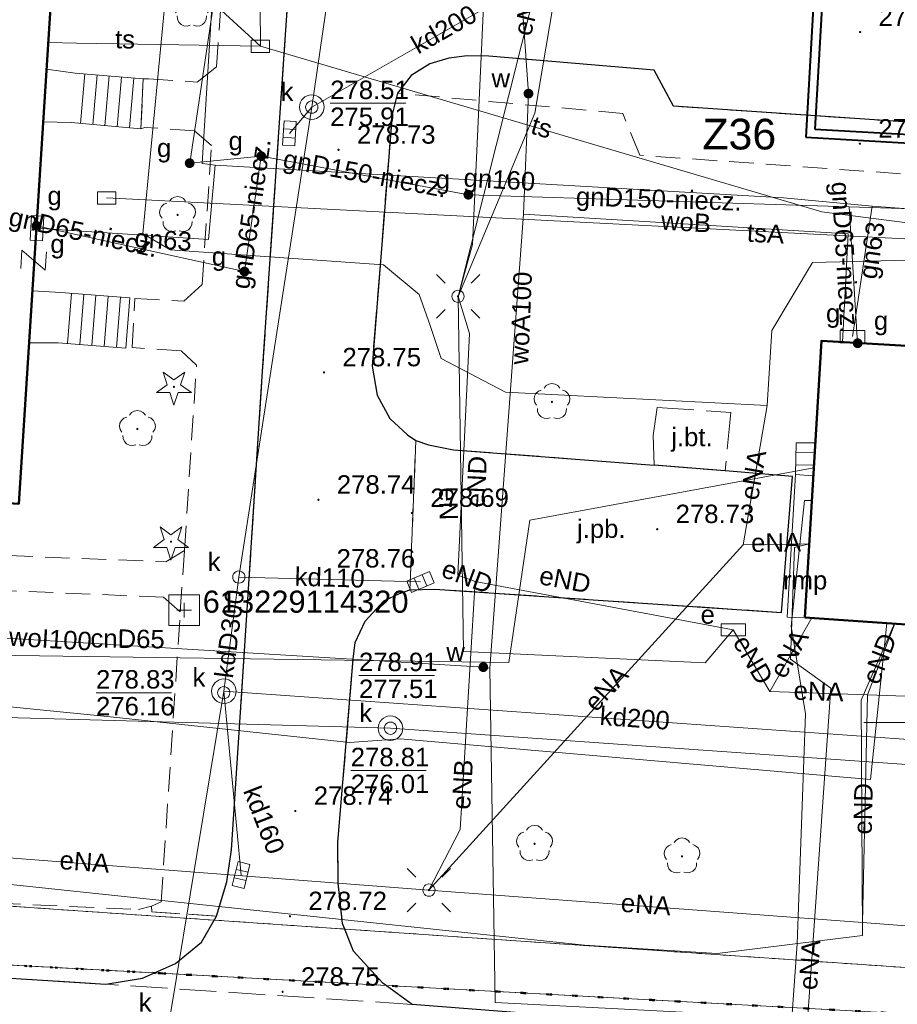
# Model space of a CAD drawing. Extents: x 0 to 6569664, y 0 to 5584502.
# Tile 29 of 64: x 6568513 to 6568549, y 5583939 to 5583979. Entities that reach past the tile are written whole.
import ezdxf
from ezdxf.enums import TextEntityAlignment as Align

# ---------------------------------------------------------------- set-up
doc = ezdxf.new("R2010")
doc.units = 0
doc.header["$PDSIZE"] = 0.75
for name, pattern in [('GAK', [3.5, 2, -0.7, 0.1, -0.7]), ('KROPK2', [1, 0.05, -0.95]), ('PRZER1-1', [1, 0.5, -0.5]), ('PRZER2-1', [1.5, 1, -0.5]), ('PRZER3-1', [2, 1.5, -0.5])]:
    doc.linetypes.add(name, pattern=pattern)
doc.layers.get('0').update_dxf_attribs({"linetype": 'CONTINUOUS'})
doc.layers.get('Defpoints').update_dxf_attribs({"linetype": 'CONTINUOUS'})
for name, color, linetype, lineweight in [('alarm', 51, 'CONTINUOUS', 50), ('EGBR', 7, 'CONTINUOUS', 18), ('EGBR_O', 7, 'CONTINUOUS', 18), ('EGBS', 7, 'CONTINUOUS', 18), ('EGBU', 7, 'CONTINUOUS', 50), ('EGDE', 7, 'CONTINUOUS', 18), ('EGPG', 7, 'CONTINUOUS', 18), ('GEPPHC', 7, 'CONTINUOUS', 18), ('GESJAE', 7, 'CONTINUOUS', 50), ('GUPPRZ_O', 7, 'CONTINUOUS', 18), ('OSSP', 7, 'CONTINUOUS', 18), ('OSSP_O', 7, 'CONTINUOUS', 18), ('OTKC', 7, 'CONTINUOUS', 18), ('OTKJ', 7, 'CONTINUOUS', 18), ('OTKJ_O', 7, 'CONTINUOUS', 18), ('OTKK', 7, 'CONTINUOUS', 25), ('OTRS', 7, 'CONTINUOUS', 13), ('OTRS_O', 7, 'CONTINUOUS', 13), ('ramka sekcji', 7, 'CONTINUOUS', 18), ('siec', 7, 'GAK', 70), ('SUEO', 7, 'CONTINUOUS', 18), ('SUPK', 7, 'CONTINUOUS', 18), ('SUPW', 7, 'CONTINUOUS', 18), ('SUPW_O', 7, 'CONTINUOUS', 18)]:
    doc.layers.add(name, color=color, linetype=linetype, lineweight=lineweight)
for name, color, linetype, lineweight, true_color in [('EGUG', 7, 'CONTINUOUS', 18, 0x008000), ('OTZG', 7, 'CONTINUOUS', 18, 0x008000), ('OTZL', 7, 'CONTINUOUS', 18, 0x008000), ('SUCP', 7, 'CONTINUOUS', 18, 0xd200d2), ('SUCP_O', 7, 'CONTINUOUS', 18, 0xd200d2), ('SUEP', 1, 'CONTINUOUS', 18, 0xff0000), ('SUEP_O', 1, 'CONTINUOUS', 18, 0xff0000), ('SUES', 1, 'CONTINUOUS', 18, 0xff0000), ('SUES_O', 1, 'CONTINUOUS', 18, 0xff0000), ('SUGP', 7, 'CONTINUOUS', 18, 0xbfbf00), ('SUGP_O', 7, 'CONTINUOUS', 18, 0xbfbf00), ('SUGS', 7, 'CONTINUOUS', 18, 0xbfbf00), ('SUGS_O', 7, 'CONTINUOUS', 18, 0xbfbf00), ('SUGU', 7, 'CONTINUOUS', 18, 0xbfbf00), ('SUGU_O', 7, 'CONTINUOUS', 18, 0xbfbf00), ('SUGW', 7, 'CONTINUOUS', 18, 0xbfbf00), ('SUGW_O', 7, 'CONTINUOUS', 18, 0xbfbf00), ('SUKK', 7, 'CONTINUOUS', 18, 0x803300), ('SUKP', 7, 'CONTINUOUS', 18, 0x803300), ('SUKP_O', 7, 'CONTINUOUS', 18, 0x803300), ('SUKS', 7, 'CONTINUOUS', 18, 0x803300), ('SUKS_O', 7, 'CONTINUOUS', 18, 0x803300), ('SUTP', 7, 'CONTINUOUS', 18, 0xff9100), ('SUTP_O', 7, 'CONTINUOUS', 18, 0xff9100), ('SUWP', 5, 'CONTINUOUS', 18, 0x0000ff), ('SUWP_O', 5, 'CONTINUOUS', 18, 0x0000ff), ('SUWW', 5, 'CONTINUOUS', 18, 0x0000ff), ('SUWW_O', 5, 'CONTINUOUS', 18, 0x0000ff)]:
    doc.layers.add(name, color=color, linetype=linetype, lineweight=lineweight, true_color=true_color)
doc.styles.add('Arial', font='arial.ttf')
doc.styles.add('GEO-INFO', font='arial.ttf')
doc.dimstyles.get("Standard").update_dxf_attribs({"dimtxt": 0.18, "dimasz": 0.18, "dimexe": 0.18, "dimexo": 0.0625, "dimgap": 0.09, "dimtad": 0, "dimtih": 1, "dimtoh": 1, "dimdec": 4, "dimzin": 0, "dimdsep": 46, "dimtxsty": 'Standard', "dimcen": 0.09, "dimadec": 0, "dimazin": 0, "dimtfac": 1, "dimtdec": 4, "dimtofl": 0, "dimtmove": 0, "dimatfit": 3, "dimfxl": 0, "dimtolj": 1, "dimtzin": 0, "dimarcsym": 0})

# ---------------------------------------------------------------- blocks, each defined once
blk = doc.blocks.new('D_GSPRDL1')
blk.add_hatch(color=0).paths.add_polyline_path([(0, -0.045), (0.013906, -0.042798), (0.02645, -0.036406), (0.036406, -0.02645), (0.042798, -0.013906), (0.045, 0), (0.042798, 0.013906), (0.036406, 0.02645), (0.02645, 0.036406), (0.013906, 0.042798), (0, 0.045), (-0.013906, 0.042798), (-0.02645, 0.036406), (-0.036406, 0.02645), (-0.042798, 0.013906), (-0.045, 0), (-0.042798, -0.013906), (-0.036406, -0.02645), (-0.02645, -0.036406), (-0.013906, -0.042798)])
at = {"color": 0}
for points in [[(-0.635969, -0.134326), (-0.70458, -0.024001), (-0.731429, 0.103115), (-0.713292, 0.231763), (-0.652348, 0.346501), (-0.55591, 0.433559), (-0.435555, 0.482485)], [(-0.324277, 0.563333), (-0.240553, 0.662679), (-0.127956, 0.727494), (0, 0.75), (0.127956, 0.727494), (0.240553, 0.662679), (0.324277, 0.563333)], [(0.435555, 0.482485), (0.55591, 0.433559), (0.652348, 0.346501), (0.713292, 0.231763), (0.731429, 0.103115), (0.70458, -0.024001), (0.635969, -0.134326)], [(-0.068773, -0.646351), (-0.194901, -0.677512), (-0.324092, -0.663766), (-0.440839, -0.606763), (-0.531129, -0.513345), (-0.584125, -0.394725), (-0.593465, -0.265141)], [(0.593465, -0.265141), (0.584125, -0.394725), (0.531129, -0.513345), (0.440839, -0.606763), (0.324092, -0.663766), (0.194901, -0.677512), (0.068773, -0.646351)]]:
    blk.add_lwpolyline(points, dxfattribs=at)
blk = doc.blocks.new('D_GSPRDI1')
blk.add_hatch(color=0).paths.add_polyline_path([(0, -0.045), (0.013906, -0.042798), (0.02645, -0.036406), (0.036406, -0.02645), (0.042798, -0.013906), (0.045, 0), (0.042798, 0.013906), (0.036406, 0.02645), (0.02645, 0.036406), (0.013906, 0.042798), (0, 0.045), (-0.013906, 0.042798), (-0.02645, 0.036406), (-0.036406, 0.02645), (-0.042798, 0.013906), (-0.045, 0), (-0.042798, -0.013906), (-0.036406, -0.02645), (-0.02645, -0.036406), (-0.013906, -0.042798)])
at = {"color": 0}
blk.add_lwpolyline([(0.272471, 0.088531), (0.713338, -0.231778), (0.168396, -0.231778), (0, -0.750048), (-0.168396, -0.231778), (-0.713338, -0.231778), (-0.272471, 0.088531), (-0.440867, 0.606801), (0, 0.286493), (0.440867, 0.606801)], close=True, dxfattribs=at)
blk = doc.blocks.new('D_GSPWPS1')
blk.add_hatch(color=0).paths.add_polyline_path([(-0.045, 0), (-0.043467, -0.011647), (-0.038971, -0.0225), (-0.03182, -0.03182), (-0.0225, -0.038971), (-0.011647, -0.043467), (0, -0.045), (0.011647, -0.043467), (0.0225, -0.038971), (0.03182, -0.03182), (0.038971, -0.0225), (0.043467, -0.011647), (0.045, 0), (0.043467, 0.011647), (0.038971, 0.0225), (0.03182, 0.03182), (0.0225, 0.038971), (0.011647, 0.043467), (0, 0.045), (-0.011647, 0.043467), (-0.0225, 0.038971), (-0.03182, 0.03182), (-0.038971, 0.0225), (-0.043467, 0.011647)])
blk = doc.blocks.new('D_GUPIKP1_3')
at = {"color": 0}
blk.add_lwpolyline([(0.375, -0.25), (-0.375, -0.25), (-0.375, 0.25), (0.375, 0.25)], close=True, dxfattribs=at)
blk = doc.blocks.new('D_GUPWZA1')
blk.add_hatch(color=0).paths.add_polyline_path([(-0.2, 0), (-0.193185, -0.051764), (-0.173205, -0.1), (-0.141421, -0.141421), (-0.1, -0.173205), (-0.051764, -0.193185), (0, -0.2), (0.051764, -0.193185), (0.1, -0.173205), (0.141421, -0.141421), (0.173205, -0.1), (0.193185, -0.051764), (0.2, 0), (0.193185, 0.051764), (0.173205, 0.1), (0.141421, 0.141421), (0.1, 0.173205), (0.051764, 0.193185), (0, 0.2), (-0.051764, 0.193185), (-0.1, 0.173205), (-0.141421, 0.141421), (-0.173205, 0.1), (-0.193185, 0.051764)])
blk = doc.blocks.new('D_GUPESE1')
at = {"color": 0}
blk.add_lwpolyline([(-0.5, -0.25), (-0.5, 0.25), (0.5, 0.25), (0.5, -0.25)], close=True, dxfattribs=at)
blk = doc.blocks.new('D_GUPIWZ1_1')
at = {"color": 0}
blk.add_lwpolyline([(0, 0.25), (0.064705, 0.241481), (0.125, 0.216506), (0.176777, 0.176777), (0.216506, 0.125), (0.241481, 0.064705), (0.25, 0), (0.241481, -0.064705), (0.216506, -0.125), (0.176777, -0.176777), (0.125, -0.216506), (0.064705, -0.241481), (0, -0.25), (-0.064705, -0.241481), (-0.125, -0.216506), (-0.176777, -0.176777), (-0.216506, -0.125), (-0.241481, -0.064705), (-0.25, 0), (-0.241481, 0.064705), (-0.216506, 0.125), (-0.176777, 0.176777), (-0.125, 0.216506), (-0.064705, 0.241481)], close=True, dxfattribs=at)
blk = doc.blocks.new('D_GUPKKS1')
at = {"color": 0}
blk.add_lwpolyline([(0.5, -0.25), (-0.5, -0.25), (-0.5, 0.25), (0.5, 0.25)], close=True, dxfattribs=at)
for points in [[(-0.175, -0.25), (-0.175, 0.25)], [(0.175, -0.25), (0.175, 0.25)]]:
    blk.add_lwpolyline(points, dxfattribs=at)
blk = doc.blocks.new('D_GUPKSD1_1')
at = {"color": 0}
blk.add_lwpolyline([(0, 0.25), (0.064705, 0.241481), (0.125, 0.216506), (0.176777, 0.176777), (0.216506, 0.125), (0.241481, 0.064705), (0.25, 0), (0.241481, -0.064705), (0.216506, -0.125), (0.176777, -0.176777), (0.125, -0.216506), (0.064705, -0.241481), (0, -0.25), (-0.064705, -0.241481), (-0.125, -0.216506), (-0.176777, -0.176777), (-0.216506, -0.125), (-0.241481, -0.064705), (-0.25, 0), (-0.241481, 0.064705), (-0.216506, 0.125), (-0.176777, 0.176777), (-0.125, 0.216506), (-0.064705, 0.241481)], close=True, dxfattribs=at)
blk = doc.blocks.new('D_GUPGSG1')
at = {"color": 0}
blk.add_lwpolyline([(-0.5, -0.25), (-0.5, 0.25), (0.5, 0.25), (0.5, -0.25)], close=True, dxfattribs=at)
blk = doc.blocks.new('D_GUPGZA1')
blk.add_hatch(color=0).paths.add_polyline_path([(-0.2, 0), (-0.193185, -0.051764), (-0.173205, -0.1), (-0.141421, -0.141421), (-0.1, -0.173205), (-0.051764, -0.193185), (0, -0.2), (0.051764, -0.193185), (0.1, -0.173205), (0.141421, -0.141421), (0.173205, -0.1), (0.193185, -0.051764), (0.2, 0), (0.193185, 0.051764), (0.173205, 0.1), (0.141421, 0.141421), (0.1, 0.173205), (0.051764, 0.193185), (0, 0.2), (-0.051764, 0.193185), (-0.1, 0.173205), (-0.141421, 0.141421), (-0.173205, 0.1), (-0.193185, 0.051764)])
blk = doc.blocks.new('D_GUPGUT1')
blk.add_hatch(color=0).paths.add_polyline_path([(-0.2, 0), (-0.193185, -0.051764), (-0.173205, -0.1), (-0.141421, -0.141421), (-0.1, -0.173205), (-0.051764, -0.193185), (0, -0.2), (0.051764, -0.193185), (0.1, -0.173205), (0.141421, -0.141421), (0.173205, -0.1), (0.193185, -0.051764), (0.2, 0), (0.193185, 0.051764), (0.173205, 0.1), (0.141421, 0.141421), (0.1, 0.173205), (0.051764, 0.193185), (0, 0.2), (-0.051764, 0.193185), (-0.1, 0.173205), (-0.141421, 0.141421), (-0.173205, 0.1), (-0.193185, 0.051764)])
blk = doc.blocks.new('D_GEPPHC1')
at = {"color": 0}
blk.add_lwpolyline([(-0.375, 0.5), (0.375, 0.5), (-0.375, -0.5), (0.375, -0.5)], dxfattribs=at)
blk = doc.blocks.new('D_GSPSSP1')
at = {"color": 0}
blk.add_lwpolyline([(0.625, 0.625), (0.625, -0.625), (-0.625, -0.625), (-0.625, 0.625)], close=True, dxfattribs=at)
for points in [[(0.3, 0), (-0.3, 0)], [(0, 0.3), (0, -0.3)]]:
    blk.add_lwpolyline(points, dxfattribs=at)
blk = doc.blocks.new('D_GEPPGD1_2')
blk.add_hatch(color=0).paths.add_polyline_path([(0, -0.045), (0.013906, -0.042798), (0.02645, -0.036406), (0.036406, -0.02645), (0.042798, -0.013906), (0.045, 0), (0.042798, 0.013906), (0.036406, 0.02645), (0.02645, 0.036406), (0.013906, 0.042798), (0, 0.045), (-0.013906, 0.042798), (-0.02645, 0.036406), (-0.036406, 0.02645), (-0.042798, 0.013906), (-0.045, 0), (-0.042798, -0.013906), (-0.036406, -0.02645), (-0.02645, -0.036406), (-0.013906, -0.042798)])
blk = doc.blocks.new('D_GUPELA2')
blk.add_hatch(color=0).paths.add_polyline_path([(-0.001087, 0.044987), (0.011881, 0.043403), (0.021281, 0.03965), (0.030065, 0.033482), (0.038133, 0.023893), (0.043117, 0.012881), (0.044986, 0.001113), (0.044323, -0.007777), (0.040557, -0.019497), (0.033417, -0.030138), (0.024849, -0.037517), (0.013788, -0.042836), (0.002013, -0.044955), (-0.00982, -0.043916), (-0.020466, -0.040077), (-0.029541, -0.033946), (-0.036867, -0.025804), (-0.04187, -0.01649), (-0.04461, -0.005909), (-0.044532, 0.006476), (-0.041285, 0.017903), (-0.034764, 0.028574), (-0.024479, 0.03776), (-0.013449, 0.042943)])
at = {"color": 0}
for points in [[(-0.883883, 0.883883), (-0.53033, 0.53033)], [(0.883883, 0.883883), (0.53033, 0.53033)], [(-0.883883, -0.883883), (-0.53033, -0.53033)], [(0.883883, -0.883883), (0.53033, -0.53033)]]:
    blk.add_lwpolyline(points, dxfattribs=at)
blk = doc.blocks.new('D_GUPELA1')
at = {"color": 0}
blk.add_lwpolyline([(0, 0.25), (0.064705, 0.241481), (0.125, 0.216506), (0.176777, 0.176777), (0.216506, 0.125), (0.241481, 0.064705), (0.25, 0), (0.241481, -0.064705), (0.216506, -0.125), (0.176777, -0.176777), (0.125, -0.216506), (0.064705, -0.241481), (0, -0.25), (-0.064705, -0.241481), (-0.125, -0.216506), (-0.176777, -0.176777), (-0.216506, -0.125), (-0.241481, -0.064705), (-0.25, 0), (-0.241481, 0.064705), (-0.216506, 0.125), (-0.176777, 0.176777), (-0.125, 0.216506), (-0.064705, 0.241481)], close=True, dxfattribs=at)
blk = doc.blocks.new('*D45')
at = {"layer": 'Defpoints', "color": 0}
for p in [(6568647.5, 5584150), (6568650, 5584150), (0, 0)]:
    blk.add_point(p, dxfattribs=at)
at = {"layer": 'ramka sekcji', "color": 0, "lineweight": -2}
blk.add_line((6568649.938, 5584150), (6568647.5, 5584150), dxfattribs=at)
at = {"layer": 'ramka sekcji', "color": 0, "insert": (6568644.106, 5584150), "char_height": 0.75, "attachment_point": 5, "style": 'GEO-INFO'}
blk.add_mtext('\\A1;5584150.0000', dxfattribs=at)
blk = doc.blocks.new('*D46')
at = {"layer": 'Defpoints', "color": 0}
for p in [(6568650, 5584152.5), (6568650, 5584150), (0, 0)]:
    blk.add_point(p, dxfattribs=at)
at = {"layer": 'ramka sekcji', "color": 0, "lineweight": -2}
blk.add_line((6568650, 5584150.062), (6568650, 5584152.5), dxfattribs=at)
at = {"layer": 'ramka sekcji', "color": 0, "insert": (6568650, 5584155.896), "char_height": 0.75, "attachment_point": 5, "rotation": 90, "style": 'GEO-INFO'}
blk.add_mtext('\\A1;6568650.0000', dxfattribs=at)

msp = doc.modelspace()

# ---------------------------------------------------------------- linework, layer by layer
at = {"layer": 'EGBR', "linetype": 'Continuous', "lineweight": 18, "elevation": 10.18}
msp.add_lwpolyline([(6568545.43808, 5583960.04889), (6568544.71, 5583960.1), (6568544.37, 5583954.29), (6568545.09, 5583954.28)], close=True, dxfattribs=at)
at = {"layer": 'EGBS', "linetype": 'Continuous', "lineweight": 18, "elevation": 10.18}
for points in [[(6568518.03, 5583974.18), (6568518.13, 5583976.22), (6568515.36, 5583976.46), (6568514.18798, 5583976.62168), (6568514.05128, 5583974.47521), (6568515.19, 5583974.44)], [(6568517.58, 5583967.3), (6568517.42, 5583965.25), (6568514.66, 5583965.47), (6568513.47715, 5583965.46012), (6568513.6126, 5583967.587), (6568514.77, 5583967.51)], [(6568545.51892, 5583961.38866), (6568544.74, 5583961.39), (6568544.71, 5583960.1), (6568545.43808, 5583960.04889)]]:
    msp.add_lwpolyline(points, close=True, dxfattribs=at)
for points in [[(6568515.74873, 5583976.42632), (6568515.57359, 5583974.40488)], [(6568516.24687, 5583976.38316), (6568516.07151, 5583974.3593)], [(6568516.745, 5583976.34), (6568516.56944, 5583974.31371)], [(6568517.24313, 5583976.29684), (6568517.06736, 5583974.26813)], [(6568517.74127, 5583976.25368), (6568517.56528, 5583974.22254)], [(6568515.04316, 5583965.43946), (6568515.20561, 5583967.47745)], [(6568515.54158, 5583965.39973), (6568515.70423, 5583967.44018)], [(6568516.04, 5583965.36), (6568516.20284, 5583967.40292)], [(6568516.53842, 5583965.32027), (6568516.70146, 5583967.36566)], [(6568517.03684, 5583965.28054), (6568517.20007, 5583967.32839)], [(6568544.73081, 5583960.99493), (6568545.49409, 5583960.97718)], [(6568544.71919, 5583960.49507), (6568545.46395, 5583960.47775)]]:
    msp.add_lwpolyline(points, dxfattribs=at)
at = {"layer": 'EGBU', "linetype": 'Continuous', "lineweight": 50, "elevation": 10.18}
for points in [[(6568514.47, 5583981.05), (6568513.06, 5583958.91), (6568501.71, 5583959.62), (6568503.05, 5583981.54), (6568504.04, 5583981.61), (6568506.51, 5584020.9), (6568517.85, 5584020.23), (6568515.41, 5583980.99)], [(6568545.09, 5583954.28), (6568545.77, 5583965.55), (6568565.44, 5583964.39), (6568565.61, 5583967.09), (6568582.7404, 5583965.97019), (6568581.98601, 5583954.66959), (6568564.8, 5583955.73), (6568564.58, 5583952.93)]]:
    msp.add_lwpolyline(points, close=True, dxfattribs=at)
at = {"layer": 'EGDE', "linetype": 'Continuous', "elevation": 10.22}
for points in [[(6568594.31055, 5583939.47691), (6568591.06023, 5583939.65534), (6568585.12694, 5583937.54872), (6568482.90911, 5583944.55214), (6568370.44353, 5583952.88368), (6568294.32233, 5583957.98331), (6568295.92847, 5583986.21622), (6568307.93382, 5584034.73468), (6568319.9193, 5584083.24287), (6568320.72616, 5584086.59352), (6568329.45932, 5584084.84591), (6568374.48985, 5584081.95589), (6568374.92948, 5584088.19204), (6568391.77674, 5584086.94902), (6568441.65482, 5584081.9513), (6568491.15577, 5584079.0589), (6568538.06756, 5584076.86319), (6568558.47556, 5584075.58605), (6568583.6998, 5584038.16817), (6568609.00522, 5584036.3441), (6568644.22449, 5584009.45582)], [(6568455.74272, 5583943.342), (6568470.18479, 5583942.48802), (6568484.61672, 5583941.64391), (6568501.75009, 5583940.70461), (6568518.83334, 5583939.77466), (6568555.7519, 5583937.77022), (6568581.68298, 5583936.28424), (6568593.99258, 5583935.5803)]]:
    msp.add_lwpolyline(points, dxfattribs=at)
msp.add_lwpolyline([(6568294.32233, 5583957.98331), (6568370.44353, 5583952.88368), (6568482.90911, 5583944.55214), (6568585.12694, 5583937.54872), (6568581.68298, 5583936.28424), (6568555.7519, 5583937.77022), (6568518.83334, 5583939.77466), (6568501.75009, 5583940.70461), (6568484.61672, 5583941.64391), (6568470.18479, 5583942.48802), (6568455.74272, 5583943.342), (6568440.05974, 5583944.25999), (6568422.02493, 5583945.3077), (6568384.89553, 5583947.37946), (6568347.08402, 5583949.61245), (6568329.64942, 5583950.6479), (6568293.66008, 5583952.72437), (6568294.26523, 5583956.9825)], close=True, dxfattribs=at)
at = {"layer": 'EGUG', "linetype": 'PRZER1-1', "lineweight": 18, "elevation": 10.08}
for points in [[(6568593.99258, 5583935.5803), (6568581.68298, 5583936.28424), (6568555.7519, 5583937.77022), (6568518.83334, 5583939.77466), (6568501.75009, 5583940.70461), (6568484.61672, 5583941.64391), (6568470.18479, 5583942.48802), (6568455.74272, 5583943.342), (6568440.05974, 5583944.25999), (6568422.02493, 5583945.3077), (6568384.89553, 5583947.37946), (6568347.08402, 5583949.61245), (6568329.64942, 5583950.6479), (6568293.66008, 5583952.72437), (6568292.84874, 5583952.82392), (6568273.1723, 5583953.99051), (6568262.61008, 5583954.10444), (6568261.2106, 5583954.0564), (6568251.21944, 5583954.86774), (6568249.43294, 5583955.01221)], [(6568249.43294, 5583955.01221), (6568251.21944, 5583954.86774), (6568261.2106, 5583954.0564), (6568262.61008, 5583954.10444), (6568273.1723, 5583953.99051), (6568292.84874, 5583952.82392), (6568293.66008, 5583952.72437), (6568329.64942, 5583950.6479), (6568347.08402, 5583949.61245), (6568384.89553, 5583947.37946), (6568422.02493, 5583945.3077), (6568440.05974, 5583944.25999), (6568455.74272, 5583943.342), (6568470.18479, 5583942.48802), (6568484.61672, 5583941.64391), (6568501.75009, 5583940.70461), (6568518.83334, 5583939.77466), (6568555.7519, 5583937.77022), (6568581.68298, 5583936.28424), (6568593.99258, 5583935.5803)], [(6568370.44353, 5583952.88368), (6568482.90911, 5583944.55214), (6568585.12694, 5583937.54872), (6568591.06023, 5583939.65534), (6568594.31055, 5583939.47691)], [(6568594.31055, 5583939.47691), (6568591.06023, 5583939.65534), (6568585.12694, 5583937.54872), (6568482.90911, 5583944.55214), (6568370.44353, 5583952.88368)]]:
    msp.add_lwpolyline(points, dxfattribs=at)
at = {"layer": 'GESJAE', "linetype": 'KROPK2', "lineweight": 50, "elevation": 10.22}
for points in [[(6568593.99258, 5583935.5803), (6568581.68298, 5583936.28424), (6568555.7519, 5583937.77022), (6568518.83334, 5583939.77466), (6568501.75009, 5583940.70461), (6568484.61672, 5583941.64391), (6568470.18479, 5583942.48802), (6568455.74272, 5583943.342), (6568440.05974, 5583944.25999), (6568422.02493, 5583945.3077), (6568384.89553, 5583947.37946), (6568347.08402, 5583949.61245), (6568329.64942, 5583950.6479), (6568293.66008, 5583952.72437), (6568292.84874, 5583952.82392), (6568273.1723, 5583953.99051), (6568262.61008, 5583954.10444), (6568261.2106, 5583954.0564), (6568251.21944, 5583954.86774), (6568249.43294, 5583955.01221)], [(6568249.43294, 5583955.01221), (6568251.21944, 5583954.86774), (6568261.2106, 5583954.0564), (6568262.61008, 5583954.10444), (6568273.1723, 5583953.99051), (6568292.84874, 5583952.82392), (6568293.66008, 5583952.72437), (6568329.64942, 5583950.6479), (6568347.08402, 5583949.61245), (6568384.89553, 5583947.37946), (6568422.02493, 5583945.3077), (6568440.05974, 5583944.25999), (6568455.74272, 5583943.342), (6568470.18479, 5583942.48802), (6568484.61672, 5583941.64391), (6568501.75009, 5583940.70461), (6568518.83334, 5583939.77466), (6568555.7519, 5583937.77022), (6568581.68298, 5583936.28424), (6568593.99258, 5583935.5803)]]:
    msp.add_lwpolyline(points, dxfattribs=at)
at = {"layer": 'GUPPRZ_O', "linetype": 'Continuous', "lineweight": 13, "elevation": 10.8, "flags": 128}
for points in [[(6568525.7495, 5583975.22723), (6568528.8295, 5583975.22723)], [(6568526.92256, 5583951.91647), (6568530.00256, 5583951.91647)], [(6568516.2049, 5583951.20628), (6568519.2849, 5583951.20628)], [(6568526.58819, 5583948.04093), (6568529.66819, 5583948.04093)]]:
    msp.add_lwpolyline(points, dxfattribs=at)
at = {"layer": 'OTKC', "linetype": 'PRZER2-1', "lineweight": 18, "elevation": 10.18}
msp.add_lwpolyline([(6568524.46, 5583985.77), (6568522.99, 5583964.31), (6568522.35, 5583954.37), (6568521.72, 5583944.8), (6568521.54, 5583943.5), (6568521.12, 5583942.1), (6568518.48, 5583942.28), (6568518.47, 5583942.51), (6568518.86, 5583942.69), (6568519.64, 5583954.51), (6568519.81, 5583957.01), (6568520.3, 5583964.56), (6568519.68, 5583965.14), (6568517.68, 5583965.27), (6568517.79, 5583967.27), (6568519.79, 5583967.17), (6568520.53, 5583967.84), (6568520.91, 5583973.5), (6568520.22, 5583974.11), (6568518.2, 5583974.24), (6568518.03, 5583974.18), (6568518.13, 5583976.22), (6568518.34, 5583976.22), (6568520.33, 5583976.09), (6568521.12, 5583976.71), (6568521.81, 5583986.56)], dxfattribs=at)
msp.add_lwpolyline([(6568571.26, 5583972.15), (6568567.49, 5583972.39), (6568566.67, 5583971.59), (6568560.31, 5583971.68), (6568559.27, 5583970.8), (6568559.16, 5583968.28), (6568556.97, 5583968.39), (6568557.12, 5583971.17), (6568556.48, 5583971.83), (6568538.37, 5583973.11), (6568537.68, 5583974.81), (6568528.49, 5583975.64), (6568529.05, 5583976.36), (6568529.81, 5583976.83), (6568530.58, 5583977.07), (6568531.33, 5583977.16), (6568532.22, 5583977.15), (6568538.95, 5583976.58), (6568539.74, 5583975.11), (6568565.52, 5583973.36), (6568566.46, 5583974.42), (6568582.79, 5583973.27, 0.15614817)], format="xyb", dxfattribs=at)
msp.add_lwpolyline([(6568519.81, 5583957.01), (6568519.64, 5583954.51), (6568518.96, 5583955.1), (6568512.25, 5583955.38), (6568511.9, 5583949.39), (6568510.29, 5583949.54), (6568510.43, 5583952.04), (6568508.36, 5583952.12), (6568508.57, 5583955.55), (6568483.98, 5583956.41), (6568484.15, 5583957.94), (6568519.05, 5583956.54)], close=True, dxfattribs=at)
msp.add_lwpolyline([(6568521.12, 5583942.1), (6568520.51, 5583941.04), (6568519.45, 5583940.18), (6568518.1, 5583939.57), (6568516.6, 5583939.33), (6568504.52, 5583940.09), (6568490.8, 5583941.07), (6568486.4, 5583941.41, -0.30093923), (6568482.65, 5583944.47), (6568505.65, 5583942.96), (6568505.71, 5583943.62), (6568507.65, 5583943.42), (6568507.58, 5583942.83), (6568512.13, 5583942.64), (6568517.94, 5583942.37), (6568518.47, 5583942.51), (6568518.48, 5583942.28)], format="xyb", close=True, dxfattribs=at)
at = {"layer": 'OTKJ', "linetype": 'PRZER3-1', "lineweight": 18, "elevation": 10.18}
for points in [[(6568565.52, 5583973.36), (6568539.74, 5583975.11), (6568538.95, 5583976.58), (6568532.22, 5583977.15), (6568531.33, 5583977.16), (6568530.58, 5583977.07), (6568529.81, 5583976.83), (6568529.05, 5583976.36), (6568528.49, 5583975.64), (6568528.27, 5583974.77), (6568527.46, 5583964.52), (6568527.66, 5583963.33), (6568528.18, 5583962.38), (6568528.9, 5583961.72), (6568529.24, 5583961.49), (6568529, 5583955.4), (6568528.58, 5583955.25), (6568527.93, 5583954.95), (6568527.18, 5583954.12), (6568526.77, 5583953.25), (6568526.69, 5583952.58), (6568526.06, 5583945.12), (6568526.08, 5583943.45), (6568526.25, 5583941.81), (6568526.7, 5583940.67), (6568527.89, 5583939.37), (6568529.09, 5583938.51), (6568516.6, 5583939.33), (6568518.1, 5583939.57), (6568519.45, 5583940.18), (6568520.51, 5583941.04), (6568521.12, 5583942.1), (6568521.54, 5583943.5), (6568521.72, 5583944.8), (6568522.35, 5583954.37), (6568522.99, 5583964.31), (6568524.46, 5583985.77)], [(6568486.4, 5583941.41), (6568490.8, 5583941.07), (6568504.52, 5583940.09), (6568516.6, 5583939.33)]]:
    msp.add_lwpolyline(points, dxfattribs=at)
for points in [[(6568541.85, 5583960.25), (6568538.96, 5583960.48), (6568538.91, 5583961.69), (6568539.08, 5583962.83), (6568542.08, 5583962.63)], [(6568529.24, 5583961.49), (6568529.76, 5583961.31), (6568530.77, 5583961.11), (6568538.96, 5583960.48), (6568541.85, 5583960.25), (6568544.6, 5583960.02), (6568544.14, 5583954.48), (6568530.02, 5583955.43), (6568529, 5583955.4)]]:
    msp.add_lwpolyline(points, close=True, dxfattribs=at)
at = {"layer": 'OTKK', "linetype": 'Continuous', "lineweight": 25, "elevation": 10.18}
msp.add_lwpolyline([(6568491.46, 5584022.01), (6568484.15, 5583957.94), (6568483.98, 5583956.41), (6568482.65, 5583944.47, 0.30093923), (6568486.4, 5583941.41), (6568490.8, 5583941.07), (6568504.52, 5583940.09), (6568516.6, 5583939.33), (6568518.1, 5583939.57), (6568519.45, 5583940.18), (6568520.51, 5583941.04), (6568521.12, 5583942.1), (6568521.54, 5583943.5), (6568521.72, 5583944.8), (6568522.35, 5583954.37), (6568522.99, 5583964.31), (6568524.46, 5583985.77), (6568525.11, 5583995.29), (6568526.69, 5584018.78, 0.3744978), (6568522.95, 5584024.16), (6568495.52, 5584025.94), (6568492.35, 5584024.29)], format="xyb", close=True, dxfattribs=at)
msp.add_lwpolyline([(6568595.31, 5583979.63, -0.27999722), (6568582.79, 5583973.27), (6568566.46, 5583974.42), (6568565.52, 5583973.36), (6568539.74, 5583975.11), (6568538.95, 5583976.58), (6568532.22, 5583977.15), (6568531.33, 5583977.16), (6568530.58, 5583977.07), (6568529.81, 5583976.83), (6568529.05, 5583976.36), (6568528.49, 5583975.64), (6568528.27, 5583974.77), (6568527.46, 5583964.52), (6568527.66, 5583963.33), (6568528.18, 5583962.38), (6568528.9, 5583961.72), (6568529.24, 5583961.49), (6568529.76, 5583961.31), (6568530.77, 5583961.11), (6568538.96, 5583960.48)], format="xyb", dxfattribs=at)
msp.add_lwpolyline([(6568593.86399, 5583934.00454), (6568545.16, 5583937.26), (6568529.09, 5583938.51), (6568527.89, 5583939.37), (6568526.7, 5583940.67), (6568526.25, 5583941.81), (6568526.08, 5583943.45), (6568526.06, 5583945.12), (6568526.69, 5583952.58), (6568526.77, 5583953.25), (6568527.18, 5583954.12), (6568527.93, 5583954.95), (6568528.58, 5583955.25), (6568529, 5583955.4), (6568530.02, 5583955.43), (6568544.14, 5583954.48), (6568544.6, 5583960.02), (6568541.85, 5583960.25), (6568538.96, 5583960.48)], dxfattribs=at)
at = {"layer": 'ramka sekcji'}
msp.add_line((6568550, 5583950), (6568547.5, 5583950), dxfattribs=at)
at = {"layer": 'siec', "linetype": 'ByBlock', "lineweight": 40}
for p, q in [((6568548.20269, 5584021.73291), (6568545.51078, 5583974.17246)), ((6568547.83264, 5584021.4074), (6568545.14073, 5583973.84695)), ((6568545.14073, 5583973.84695), (6568560.38216, 5583972.98429)), ((6568545.51078, 5583974.17246), (6568560.75221, 5583973.3098))]:
    msp.add_line(p, q, dxfattribs=at)
at = {"layer": 'SUCP', "linetype": 'Continuous', "lineweight": 18, "elevation": 10.14}
msp.add_lwpolyline([(6568507.89687, 5583959.23298), (6568508.13616, 5583952.79158), (6568533.03284, 5583952.44292), (6568533.88459, 5583958.24589), (6568545.45779, 5583960.37551)], dxfattribs=at)
at = {"layer": 'SUEP', "linetype": 'Continuous', "lineweight": 18, "elevation": 10.14}
for points in [[(6568444.01192, 5584047.82702), (6568441.38542, 5583990.29269), (6568440.95352, 5583979.26726), (6568466.45054, 5583975.60951), (6568466.39316, 5583974.00964), (6568466.2272, 5583973.46246), (6568467.21386, 5583948.20619), (6568536.11292, 5583940.91441), (6568541.52968, 5583940.57618), (6568547.44455, 5583941.31845), (6568547.39903, 5583950.90062), (6568548.75489, 5583954.02615)], [(6568518.60907, 5583999.83648), (6568520.83, 5583998.76), (6568520.53, 5583995.13), (6568519.14, 5583980.7), (6568518.11, 5583969.92), (6568519.23, 5583969.26), (6568527.92, 5583968.64), (6568529.38, 5583967.43), (6568529.82, 5583966.17), (6568530.27, 5583964.83), (6568532.9, 5583963.46), (6568543.56, 5583962.91)], [(6568530.96, 5583967.36), (6568536.64, 5583989.93)], [(6568530.96, 5583967.36), (6568534.09, 5583974.82), (6568536.64, 5583989.93)], [(6568532.4686, 5583989.49906), (6568531.55446, 5583969.47191), (6568530.96, 5583967.36)], [(6568497.9, 5583981.04), (6568497, 5583965.74), (6568496.25, 5583951.67), (6568502.87, 5583951), (6568504.63, 5583951.43), (6568516.8, 5583950.23), (6568526.54, 5583949.18), (6568528.6, 5583949.33), (6568547.78, 5583947.67), (6568548.44331, 5583954.04773)], [(6568591.84922, 5583969.21782), (6568586.92969, 5583965.27412), (6568586.01752, 5583949.92117), (6568573.69298, 5583950.20238), (6568547.64978, 5583951.11587)], [(6568554.33, 5583965.29), (6568554.32982, 5583968.95434), (6568545.41193, 5583968.73941), (6568543.74753, 5583965.96775), (6568543.56, 5583962.91)], [(6568531.66554, 5583955.73526), (6568530.95105, 5583956.00208), (6568531.42819, 5583965.846), (6568530.96, 5583967.36)], [(6568542.18, 5583953.77), (6568541.04, 5583952.43), (6568531.18, 5583952.89), (6568530.96, 5583967.36)], [(6568543.56, 5583962.91), (6568542.58005, 5583957.23202)], [(6568545.37717, 5583959.03941), (6568545.08688, 5583959.04446), (6568544.54293, 5583953.91705), (6568545.1289, 5583950.35432), (6568544.77973, 5583940.97909), (6568543.99148, 5583929.97806), (6568521.35255, 5583931.31645), (6568503.66566, 5583932.29563)], [(6568542.58005, 5583957.23202), (6568529.77632, 5583943.16478)], [(6568542.58005, 5583957.23202), (6568545.27032, 5583957.26859)], [(6568545.27032, 5583957.26859), (6568544.68167, 5583957.11909), (6568544.51021, 5583952.57653), (6568546.15566, 5583951.38763), (6568544.62482, 5583929.52906)], [(6568531.66554, 5583955.73526), (6568531.04994, 5583945.62865), (6568529.77632, 5583943.16478)], [(6568542.18, 5583953.77), (6568531.66554, 5583955.73526)], [(6568543.66717, 5583951.25556), (6568545.38245, 5583954.25974)], [(6568543.66717, 5583951.25556), (6568542.18, 5583953.77)], [(6568547.64978, 5583951.11587), (6568548.76658, 5583954.02534)], [(6568547.64978, 5583951.11587), (6568543.66717, 5583951.25556)], [(6568547.45342, 5583941.84164), (6568547.64978, 5583951.11587)], [(6568529.77632, 5583943.16478), (6568501.6896, 5583945.31919)], [(6568547.45342, 5583941.84164), (6568529.77632, 5583943.16478)], [(6568589.24658, 5583939.15193), (6568575.67638, 5583940.17515), (6568553.31026, 5583941.40325), (6568547.45342, 5583941.84164)]]:
    msp.add_lwpolyline(points, dxfattribs=at)
at = {"layer": 'SUGP', "linetype": 'Continuous', "lineweight": 18, "elevation": 10.14}
for points in [[(6568602.39468, 5584009.15947), (6568602.19592, 5584004.63958), (6568600.41988, 5583984.84924), (6568599.64462, 5583977.80473), (6568583.04064, 5583969.40812), (6568577.55835, 5583969.78749), (6568570.80786, 5583970.25352), (6568546.90448, 5583971.0015), (6568531.38191, 5583971.50148), (6568522.94, 5583973.07), (6568520.02153, 5583972.78616), (6568522.94278, 5583992.41225), (6568523.67456, 5584007.01875), (6568524.53384, 5584030.89757), (6568524.62, 5584031.05), (6568524.24, 5584031.08), (6568523.37, 5584031.2)], [(6568521.7, 5583991.67), (6568520.53, 5583972.77), (6568521.06, 5583972.71)], [(6568522.94, 5583973.07), (6568522.25663, 5583968.36864), (6568513.78092, 5583970.22991)], [(6568521.06, 5583972.71), (6568520.79, 5583969.68), (6568514.6, 5583970.09)], [(6568521.06, 5583972.71), (6568544.23, 5583971.37), (6568547.84, 5583971.04)], [(6568546.90448, 5583971.0015), (6568547.25, 5583965.45)], [(6568547.84, 5583971.04), (6568547.16, 5583966.51)], [(6568547.84, 5583971.04), (6568559.29, 5583970.19), (6568570.95, 5583970.96)], [(6568514.6, 5583970.09), (6568513.8, 5583970.14)], [(6568547.16, 5583966.51), (6568547.04, 5583965.72)]]:
    msp.add_lwpolyline(points, dxfattribs=at)
at = {"layer": 'SUKP', "linetype": 'Continuous', "lineweight": 18, "elevation": 10.14}
for points in [[(6568522.02611, 5583955.92197), (6568524.9995, 5583975.07169), (6568527.01957, 5583989.00874), (6568528.08816, 5583997.69315), (6568529.79679, 5584009.44603), (6568556.63, 5584019.17)], [(6568535.85, 5583981.28), (6568524.9995, 5583975.07169)], [(6568524.09, 5583974), (6568524.9995, 5583975.07169)], [(6568521.41768, 5583951.26874), (6568522.02611, 5583955.92197)], [(6568529.43, 5583955.72), (6568522.02611, 5583955.92197)], [(6568533.94658, 5583936.8509), (6568519.21737, 5583937.96445), (6568521.41768, 5583951.26874)], [(6568522.12, 5583943.78), (6568521.41768, 5583951.26874)], [(6568554.90373, 5583948.91156), (6568521.41768, 5583951.26874)], [(6568553.49067, 5583947.98691), (6568528.20597, 5583949.76116), (6568492.95, 5583950.74)]]:
    msp.add_lwpolyline(points, dxfattribs=at)
at = {"layer": 'SUPK', "linetype": 'Continuous', "lineweight": 18, "elevation": 10.14}
for points in [[(6568524.9995, 5583974.57169, -1), (6568524.9995, 5583975.57169, -1)], [(6568521.41768, 5583950.76874, -1), (6568521.41768, 5583951.76874, -1)], [(6568528.20597, 5583949.26116, -1), (6568528.20597, 5583950.26116, -1)]]:
    msp.add_lwpolyline(points, format="xyb", close=True, dxfattribs=at)
at = {"layer": 'SUTP', "linetype": 'Continuous', "lineweight": 18, "elevation": 10.14}
for points in [[(6568561.0718, 5583968.83921), (6568545.79635, 5583970.80353), (6568522.90668, 5583977.55011), (6568522.71509, 5584000.16941), (6568522.49483, 5584020.20214)], [(6568576.74575, 5584017.49696), (6568575.34911, 5583968.35514), (6568516.6359, 5583971.36883)], [(6568515.61192, 5583984.23724), (6568522.90668, 5583977.55011)], [(6568514.2572, 5583977.70856), (6568515.40441, 5583977.68345), (6568522.90668, 5583977.55011)]]:
    msp.add_lwpolyline(points, dxfattribs=at)
at = {"layer": 'SUWP', "linetype": 'Continuous', "lineweight": 18, "elevation": 10.14}
for points in [[(6568533.83236, 5583975.62074), (6568533.16408, 5583985.03832), (6568559.28195, 5583983.59964), (6568580.30141, 5584003.86768)], [(6568532.26, 5583952.21), (6568533.63336, 5583970.7138), (6568533.83236, 5583975.62074)], [(6568533.63336, 5583970.7138), (6568546.86833, 5583969.91311), (6568546.63226, 5583965.49915)], [(6568496.15, 5583954.44), (6568496.69, 5583954.39), (6568531.99, 5583952.25), (6568532.26, 5583952.21)], [(6568532.26, 5583952.21), (6568532.46974, 5583938.58028), (6568562.53185, 5583937.03753), (6568580.683, 5583935.5013)]]:
    msp.add_lwpolyline(points, dxfattribs=at)

# ---------------------------------------------------------------- block references
at = {"layer": 'EGPG', "linetype": 'Continuous', "lineweight": 18}
msp.add_blockref('D_GEPPGD1_2', (6568518.83334, 5583939.77466, 10.24), dxfattribs=at)
at = {"layer": 'GEPPHC', "linetype": 'Continuous', "lineweight": 18, "rotation": 86.10031647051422}
msp.add_blockref('D_GEPPHC1', (6568513.65975, 5583968.82887, 10.24), dxfattribs=at)
at = {"layer": 'OSSP', "linetype": 'Continuous', "lineweight": 18}
msp.add_blockref('D_GSPSSP1', (6568519.803, 5583954.576, 10.36), dxfattribs=at)
at = {"layer": 'OTRS', "linetype": 'Continuous', "lineweight": 13}
for p in [(6568547.35, 5583978.13, 10.08), (6568547.34, 5583973.58, 10.08), (6568526.09, 5583973.33, 10.08), (6568525.5, 5583964.26, 10.08), (6568525.27, 5583959.07, 10.08), (6568529.08, 5583958.53, 10.08), (6568539.08, 5583957.87, 10.08), (6568525.26, 5583956.06, 10.08), (6568524.33, 5583946.39, 10.08), (6568524.11, 5583942.1, 10.08), (6568523.81, 5583939.02, 10.08)]:
    msp.add_blockref('D_GSPWPS1', p, dxfattribs=at)
at = {"layer": 'OTZG', "linetype": 'Continuous', "lineweight": 18}
for p in [(6568519.38, 5583963.67, 10.12), (6568519.26, 5583957.36, 10.12)]:
    msp.add_blockref('D_GSPRDI1', p, dxfattribs=at)
at = {"layer": 'OTZL', "linetype": 'Continuous', "lineweight": 18}
for p in [(6568520.11, 5583979.05, 10.12), (6568519.53, 5583970.68, 10.12), (6568534.79, 5583963.06, 10.12), (6568517.89089, 5583961.95768, 10.12), (6568534.08, 5583945.05, 10.12), (6568540.09, 5583944.54, 10.12)]:
    msp.add_blockref('D_GSPRDL1', p, dxfattribs=at)
at = {"layer": 'SUEO', "linetype": 'Continuous', "lineweight": 18}
for name, p in [('D_GUPELA2', (6568530.96, 5583967.36, 10.15)), ('D_GUPELA1', (6568530.96, 5583967.36, 10.16)), ('D_GUPELA2', (6568529.77632, 5583943.16478, 10.15)), ('D_GUPELA1', (6568529.77632, 5583943.16478, 10.16))]:
    msp.add_blockref(name, p, dxfattribs=at)
at = {"layer": 'SUES', "linetype": 'Continuous', "lineweight": 18}
msp.add_blockref('D_GUPESE1', (6568542.18, 5583953.77, 10.16), dxfattribs=at)
at = {"layer": 'SUGS', "linetype": 'Continuous', "lineweight": 18, "rotation": 267.2974282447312}
msp.add_blockref('D_GUPGSG1', (6568513.8, 5583970.14, 10.16), dxfattribs=at)
at = {"layer": 'SUGS', "linetype": 'Continuous', "lineweight": 18}
msp.add_blockref('D_GUPGSG1', (6568547.04, 5583965.72, 10.16), dxfattribs=at)
at = {"layer": 'SUGU', "linetype": 'Continuous', "lineweight": 18}
for p in [(6568520.02153, 5583972.78616, 10.16), (6568531.38191, 5583971.50148, 10.16), (6568522.25663, 5583968.36864, 10.16)]:
    msp.add_blockref('D_GUPGUT1', p, dxfattribs=at)
at = {"layer": 'SUGW', "linetype": 'Continuous', "lineweight": 18}
for p in [(6568522.94, 5583973.07, 10.16), (6568513.78092, 5583970.22991, 10.16), (6568547.25, 5583965.45, 10.16)]:
    msp.add_blockref('D_GUPGZA1', p, dxfattribs=at)
at = {"layer": 'SUKK', "linetype": 'Continuous', "lineweight": 18}
for p, rotation in [((6568524.09, 5583974, 10.16), 86.71915893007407), ((6568529.43, 5583955.72, 10.16), 22.8759873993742), ((6568522.12, 5583943.78, 10.16), 76.41529947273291)]:
    msp.add_blockref('D_GUPKKS1', p, dxfattribs=dict(at, rotation=rotation))
at = {"layer": 'SUKS', "linetype": 'Continuous', "lineweight": 18}
msp.add_blockref('D_GUPKSD1_1', (6568522.02611, 5583955.92197, 10.16), dxfattribs=at)
at = {"layer": 'SUPK', "linetype": 'Continuous', "lineweight": 18}
for p in [(6568522.90668, 5583977.55011, 10.16), (6568516.6359, 5583971.36883, 10.16)]:
    msp.add_blockref('D_GUPIKP1_3', p, dxfattribs=at)
at = {"layer": 'SUPW', "linetype": 'Continuous', "lineweight": 18}
for p in [(6568524.9995, 5583975.07169, 10.18), (6568521.41, 5583951.21, 10.18), (6568528.20597, 5583949.76116, 10.18)]:
    msp.add_blockref('D_GUPIWZ1_1', p, dxfattribs=at)
at = {"layer": 'SUWW', "linetype": 'Continuous', "lineweight": 18}
msp.add_blockref('D_GUPWZA1', (6568533.83236, 5583975.62074, 10.16), dxfattribs=at)
at = {"layer": 'SUWW', "linetype": 'Continuous', "lineweight": 18, "rotation": 268.7379697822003}
msp.add_blockref('D_GUPWZA1', (6568531.99, 5583952.25, 10.16), dxfattribs=at)

# ---------------------------------------------------------------- texts
at = {"layer": 'alarm', "color": 0, "linetype": 'Continuous', "lineweight": 30, "style": 'GEO-INFO'}
msp.add_text('Z36', height=1.25, dxfattribs=at).set_placement((6568542.42447, 5583973.97124, 0.62), align=Align.MIDDLE)
at = {"layer": 'EGBR_O', "linetype": 'Continuous', "lineweight": 0, "style": 'Arial'}
msp.add_text('rmp', height=0.75, dxfattribs=at).set_placement((6568545.1103, 5583955.41588, 10.8), align=Align.CENTER)
at = {"layer": 'GUPPRZ_O', "linetype": 'Continuous', "lineweight": 0, "style": 'Arial'}
for s, p in [('278.51', (6568525.7495, 5583975.39973, 10.8)), ('275.91', (6568525.7495, 5583974.30473, 10.8)), ('278.91', (6568526.92256, 5583952.08897, 10.8)), ('278.83', (6568516.2049, 5583951.37878, 10.8)), ('277.51', (6568526.92256, 5583950.99397, 10.8)), ('276.16', (6568516.2049, 5583950.28378, 10.8)), ('278.81', (6568526.58819, 5583948.21343, 10.8)), ('276.01', (6568526.58819, 5583947.11843, 10.8))]:
    msp.add_text(s, height=0.75, dxfattribs=at).set_placement(p)
at = {"layer": 'OSSP_O', "linetype": 'Continuous', "lineweight": 0, "style": 'Arial'}
msp.add_text('613229114320', height=0.9, dxfattribs=at).set_placement((6568520.553, 5583954.46767, 10.8))
at = {"layer": 'OTKJ_O', "linetype": 'Continuous', "lineweight": 0, "style": 'Arial'}
for s, p in [('j.bt.', (6568540.495, 5583961.25327, 10.8)), ('j.pb.', (6568536.8, 5583957.51652, 10.8))]:
    msp.add_text(s, height=0.75, dxfattribs=at).set_placement(p, align=Align.CENTER)
at = {"layer": 'OTRS_O', "linetype": 'Continuous', "lineweight": 0, "style": 'Arial'}
for s, p in [('278.85', (6568548.1, 5583978.38, 10.8)), ('278.73', (6568526.84, 5583973.58, 10.8)), ('279.01', (6568548.09, 5583973.83, 10.8)), ('278.75', (6568526.25, 5583964.51, 10.8)), ('278.74', (6568526.02, 5583959.32, 10.8)), ('278.69', (6568529.83, 5583958.78, 10.8)), ('278.73', (6568539.83, 5583958.12, 10.8)), ('278.76', (6568526.01, 5583956.31, 10.8)), ('278.74', (6568525.08, 5583946.64, 10.8)), ('278.72', (6568524.86, 5583942.35, 10.8)), ('278.75', (6568524.56, 5583939.27, 10.8))]:
    msp.add_text(s, height=0.75, dxfattribs=at).set_placement(p)
at = {"layer": 'SUCP_O', "linetype": 'Continuous', "lineweight": 0, "style": 'Arial'}
msp.add_text('cnD65', height=0.75, rotation=359.197669, dxfattribs=at).set_placement((6568517.48702, 5583953.03356, 10.8), align=Align.CENTER)
at = {"layer": 'SUEP_O', "linetype": 'Continuous', "lineweight": 0, "style": 'Arial'}
for s, rotation, p in [('eN', 75.874185, (6568534.0846, 5583978.57338, 10.8)), ('eND', 87.225003, (6568532.08848, 5583959.79277, 10.8)), ('eNA', 80.20794, (6568543.35923, 5583960.0211, 10.8)), ('eN', 270.871052, (6568530.1998, 5583958.90106, 10.8)), ('eNA', 0.778741, (6568543.92918, 5583956.95685, 10.8)), ('eND', 339.522756, (6568531.20562, 5583955.59374, 10.8)), ('eND', 349.412979, (6568535.25747, 5583955.44779, 10.8)), ('eND', 300.602339, (6568542.67098, 5583952.36338, 10.8)), ('eNA', 60.275235, (6568544.77967, 5583952.61213, 10.8)), ('eND', 69.000692, (6568548.48216, 5583952.46543, 10.8)), ('eNA', 47.692114, (6568537.27307, 5583951.13559, 10.8)), ('eNA', 357.991132, (6568545.64819, 5583950.89241, 10.8)), ('eNB', 86.514363, (6568531.50988, 5583947.44563, 10.8)), ('eND', 88.787067, (6568547.84501, 5583946.47254, 10.8)), ('eNA', 355.61368, (6568515.71051, 5583943.94937, 10.8)), ('eNA', 355.719357, (6568538.59296, 5583942.21055, 10.8)), ('eNA', 85.993902, (6568545.65871, 5583940.09107, 10.8))]:
    msp.add_text(s, height=0.75, rotation=rotation, dxfattribs=at).set_placement(p, align=Align.CENTER)
at = {"layer": 'SUES_O', "linetype": 'Continuous', "lineweight": 0, "style": 'Arial'}
msp.add_text('e', height=0.75, dxfattribs=at).set_placement((6568541.43, 5583954.02, 10.8), align=Align.RIGHT)
at = {"layer": 'SUGP_O', "linetype": 'Continuous', "lineweight": 0, "style": 'Arial'}
for s, rotation, p in [('gnD65-niecz.', 81.729651, (6568522.88874, 5583970.67711, 10.8)), ('gnD150-niecz.', 349.474396, (6568527.10735, 5583971.9972, 10.8)), ('gn160', 356.690077, (6568532.62806, 5583971.74701, 10.8)), ('gnD65-niecz.', 273.561408, (6568546.36796, 5583968.93145, 10.8)), ('gnD150-niecz.', 358.155157, (6568539.13375, 5583970.95817, 10.8)), ('gnD65-niecz.', 347.614453, (6568515.61812, 5583969.60485, 10.8)), ('gn63', 81.463055, (6568548.18947, 5583969.18131, 10.8)), ('gn63', 356.210499, (6568518.91955, 5583969.29397, 10.8))]:
    msp.add_text(s, height=0.75, rotation=rotation, dxfattribs=at).set_placement(p, align=Align.CENTER)
at = {"layer": 'SUGS_O', "linetype": 'Continuous', "lineweight": 0, "style": 'Arial'}
for p in [(6568514.926, 5583969.12469, 10.8), (6568546.54163, 5583966.29865, 10.8)]:
    msp.add_text('g', height=0.75, dxfattribs=at).set_placement(p, align=Align.RIGHT)
at = {"layer": 'SUGU_O', "linetype": 'Continuous', "lineweight": 0, "style": 'Arial'}
for p in [(6568519.27153, 5583973.03616, 10.8), (6568530.63191, 5583971.75148, 10.8), (6568521.50663, 5583968.61864, 10.8)]:
    msp.add_text('g', height=0.75, dxfattribs=at).set_placement(p, align=Align.RIGHT)
at = {"layer": 'SUGW_O', "linetype": 'Continuous', "lineweight": 0, "style": 'Arial'}
for p in [(6568522.19, 5583973.32, 10.8), (6568514.80577, 5583971.08418, 10.8), (6568548.4955, 5583965.99594, 10.8)]:
    msp.add_text('g', height=0.75, dxfattribs=at).set_placement(p, align=Align.RIGHT)
at = {"layer": 'SUKP_O', "linetype": 'Continuous', "lineweight": 0, "style": 'Arial'}
for s, rotation, p in [('kd200', 29.776828, (6568530.5705, 5583977.92111, 10.8)), ('kd110', 358.437458, (6568525.72005, 5583955.52761, 10.8)), ('kdD300', 82.550531, (6568522.0129, 5583953.5573, 10.8)), ('kd200', 355.973426, (6568538.1401, 5583949.79739, 10.8)), ('kd160', 291.285394, (6568522.7081, 5583945.88651, 10.8))]:
    msp.add_text(s, height=0.75, rotation=rotation, dxfattribs=at).set_placement(p, align=Align.CENTER)
at = {"layer": 'SUKS_O', "linetype": 'Continuous', "lineweight": 0, "style": 'Arial'}
msp.add_text('k', height=0.75, dxfattribs=at).set_placement((6568521.27611, 5583956.17197, 10.8), align=Align.RIGHT)
at = {"layer": 'SUPW_O', "linetype": 'Continuous', "lineweight": 0, "style": 'Arial'}
for p in [(6568524.2495, 5583975.32169, 10.8), (6568520.66, 5583951.46, 10.8), (6568527.45597, 5583950.01116, 10.8), (6568518.46737, 5583938.21445, 10.8)]:
    msp.add_text('k', height=0.75, dxfattribs=at).set_placement(p, align=Align.RIGHT)
at = {"layer": 'SUTP_O', "linetype": 'Continuous', "lineweight": 0, "style": 'Arial'}
for s, rotation, p in [('ts', 358.981767, (6568517.38062, 5583977.46251, 10.8)), ('ts', 343.57745, (6568534.26854, 5583973.89531, 10.8)), ('tsA', 357.061643, (6568543.47856, 5583969.54962, 10.8))]:
    msp.add_text(s, height=0.75, rotation=rotation, dxfattribs=at).set_placement(p, align=Align.CENTER)
at = {"layer": 'SUWP_O', "linetype": 'Continuous', "lineweight": 0, "style": 'Arial'}
for s, rotation, p in [('woB', 356.537945, (6568540.23312, 5583970.02051, 10.8)), ('woA100', 87.677571, (6568533.89901, 5583966.45897, 10.8)), ('woI100', 356.530791, (6568514.32224, 5583953.02706, 10.8))]:
    msp.add_text(s, height=0.75, rotation=rotation, dxfattribs=at).set_placement(p, align=Align.CENTER)
at = {"layer": 'SUWW_O', "linetype": 'Continuous', "lineweight": 0, "style": 'Arial'}
for p in [(6568533.08236, 5583975.87074, 10.8), (6568531.24, 5583952.5, 10.8)]:
    msp.add_text('w', height=0.75, dxfattribs=at).set_placement(p, align=Align.RIGHT)

# ---------------------------------------------------------------- dimensions: what is measured, and where the dimension line sits
at = {"layer": 'ramka sekcji'}
for offset, dtype, picture, middle in [((0, 2.5), 1, '*D46', (6568650, 5584155.8956787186)), ((-2.5, 0), 0, '*D45', (6568644.1063676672, 5584150))]:
    dim = msp.add_ordinate_dim(feature_location=(6568650, 5584150), offset=offset, dtype=dtype, origin=(0, 0), dimstyle='Standard', override={"dimtxt": 0.75, "dimtxsty": 'GEO-INFO'}, dxfattribs=at)
    dim.commit()
    dim.dimension.update_dxf_attribs({"geometry": picture, "text_midpoint": middle})

doc.saveas('drawing.dxf')
